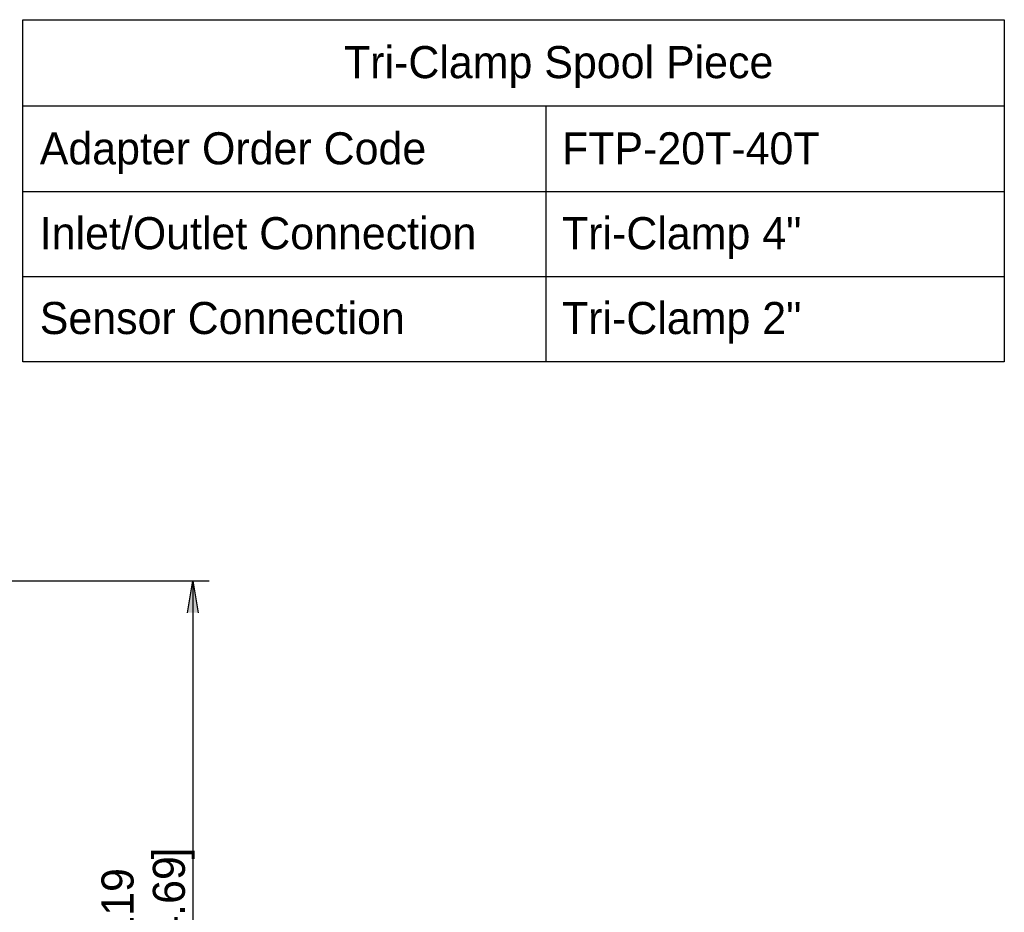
# Paper-space layout 'Layout1' of a CAD drawing. Extents: x -201 to 291, y 10 to 347.
# Tile 90 of 90: x 110 to 291, y 183 to 347. Entities that reach past the tile are written whole.
import ezdxf
from ezdxf.enums import TextEntityAlignment as Align

# ---------------------------------------------------------------- set-up
doc = ezdxf.new("R2010")
doc.units = 0
doc.layers.add('DEFAULT', color=7, linetype='CONTINUOUS')
doc.styles.add('SEACAD_SOLID_EDGE_ISO', font='txt')
doc.styles.add('SEACAD_SOLID_EDGE_ISO1_SYM', font='txt')

# ---------------------------------------------------------------- blocks, each defined once
blk = doc.blocks.new('SE')
at = {"layer": 'DEFAULT', "color": 7, "linetype": 'CONTINUOUS'}
for p, q in [((185.74, 197.59), (292.75, 197.59)), ((242.75, 197.59), (242.75, 188.26)), ((185.74, 188.26), (292.75, 188.26)), ((242.75, 188.26), (242.75, 179.01)), ((185.74, 179.01), (292.75, 179.01)), ((242.75, 179.01), (242.75, 169.69))]:
    blk.add_line(p, q, dxfattribs=at)
blk.add_lwpolyline([(185.74, 169.69), (185.74, 206.99), (292.75, 206.99), (292.75, 169.69), (185.74, 169.69)], dxfattribs=at)
at = {"layer": 'DEFAULT', "color": 7, "linetype": 'CONTINUOUS', "style": 'SEACAD_SOLID_EDGE_ISO'}
for s, p in [('Tri-Clamp Spool Piece', (220.75, 204.12)), ('Adapter Order Code', (187.57, 194.72)), ('FTP-20T-40T', (244.52, 194.72)), ('Inlet/Outlet Connection', (187.57, 185.47)), ('Tri-Clamp 4"', (244.52, 185.47)), ('Sensor Connection', (187.57, 176.22)), ('Tri-Clamp 2"', (244.52, 176.22))]:
    blk.add_text(s, height=3.5, dxfattribs=at).set_placement(p, align=Align.TOP_LEFT)
blk = doc.blocks.new('*U77')
at = {"layer": 'DEFAULT', "color": 7, "linetype": 'CONTINUOUS'}
for p, q in [((203.69, 142.33), (204.28, 145.83)), ((204.28, 145.83), (204.86, 142.33))]:
    blk.add_line(p, q, dxfattribs=at)
at = {"layer": 'DEFAULT', "color": 7, "linetype": 'CONTINUOUS', "extrusion": (0, 0, -1)}
blk.add_solid([(-204.28, 145.83), (-204.86, 142.33), (-203.69, 142.33)], dxfattribs=at)
blk = doc.blocks.new('*U78')
at = {"layer": 'DEFAULT', "color": 7, "linetype": 'CONTINUOUS'}
for p, q in [((204.28, 68.48), (203.69, 71.98)), ((204.86, 71.98), (204.28, 68.48))]:
    blk.add_line(p, q, dxfattribs=at)
at = {"layer": 'DEFAULT', "color": 7, "linetype": 'CONTINUOUS', "extrusion": (0, 0, -1)}
blk.add_solid([(-203.69, 71.98), (-204.86, 71.98), (-204.28, 68.48)], dxfattribs=at)
blk = doc.blocks.new('GDIMGGROUP3')
at = {"layer": 'DEFAULT', "color": 7, "linetype": 'CONTINUOUS'}
for p, q in [((166.42, 145.83), (206.03, 145.83)), ((204.28, 145.83), (204.28, 68.48)), ((166.42, 68.48), (206.03, 68.48))]:
    blk.add_line(p, q, dxfattribs=at)
for name in ['*U77', '*U78']:
    blk.add_blockref(name, (0, 0), dxfattribs=at)
for s, style, p in [(']', 'SEACAD_SOLID_EDGE_ISO', (199.9, 115.44)), ('4.69', 'SEACAD_SOLID_EDGE_ISO', (199.9, 106.69)), ('119', 'SEACAD_SOLID_EDGE_ISO', (194.3, 106.69)), ('[', 'SEACAD_SOLID_EDGE_ISO', (199.9, 103.59)), ('O', 'SEACAD_SOLID_EDGE_ISO1_SYM', (197.1, 97.59))]:
    blk.add_text(s, height=3.5, rotation=90, dxfattribs=dict(at, style=style)).set_placement(p, align=Align.TOP_LEFT)

psp = doc.layouts.get("Layout1")

# ---------------------------------------------------------------- block references
at = {"layer": 'DEFAULT', "xscale": 1.681103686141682, "yscale": 1.681103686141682, "zscale": 1.681103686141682}
for name in ['SE', 'GDIMGGROUP3']:
    psp.add_blockref(name, (-201.396, -1.103), dxfattribs=at)

doc.saveas('drawing.dxf')
